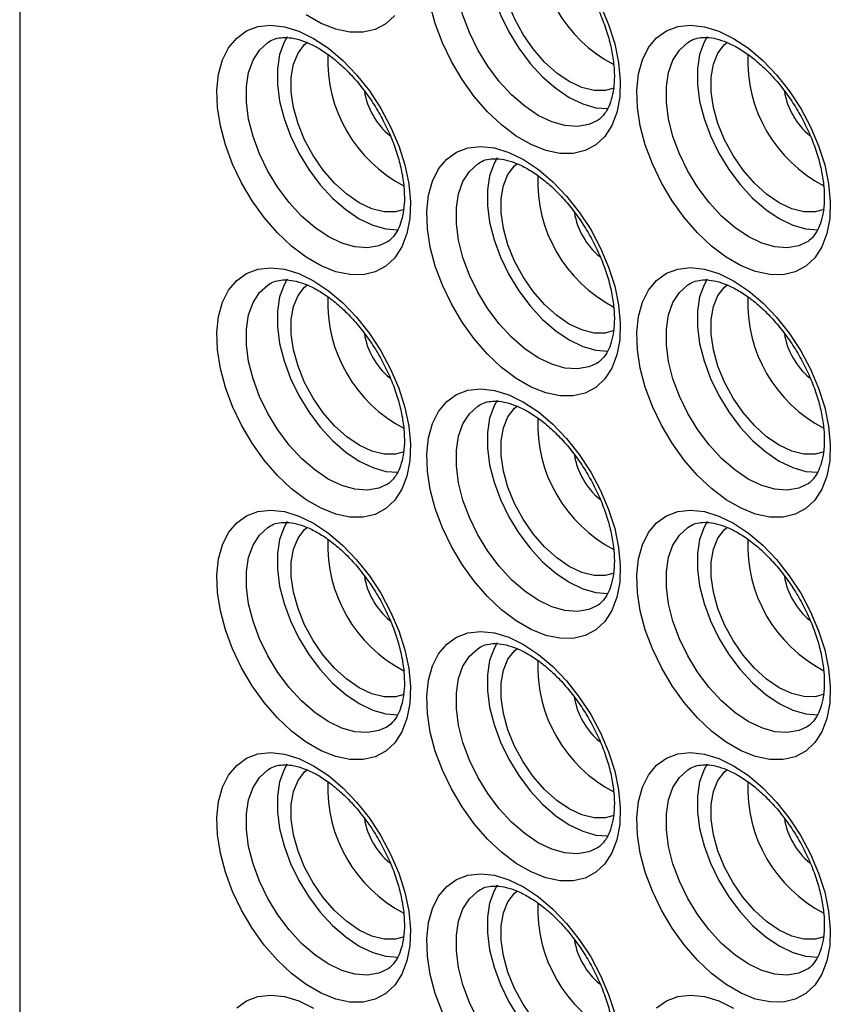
# Model space of a CAD drawing. Header units: millimetres. Extents: x 0 to 559, y 0 to 432.
# Tile 6 of 13: x 428 to 459, y 323 to 361. Entities that reach past the tile are written whole.
import ezdxf

# ---------------------------------------------------------------- set-up
doc = ezdxf.new("R2010")
doc.units = ezdxf.units.MM
doc.header["$LTSCALE"] = 2

msp = doc.modelspace()

# ---------------------------------------------------------------- linework, layer by layer
msp.add_line((428.082, 388.973), (428.082, 307.973))
at = {"flags": 128}
for points in [[(446.572, 365.074), (446.452, 364.861), (446.281, 364.385), (446.195, 363.837), (446.195, 363.23), (446.281, 362.581), (446.452, 361.909), (446.702, 361.231), (447.025, 360.565), (447.412, 359.931), (447.852, 359.345), (448.333, 358.824), (448.842, 358.381), (449.366, 358.028), (449.89, 357.776), (450.399, 357.631), (450.862, 357.596)], [(450.427, 357.119), (450.118, 356.981), (449.678, 356.903), (449.197, 356.937), (448.688, 357.082), (448.164, 357.334), (447.64, 357.687), (447.131, 358.13), (446.649, 358.651), (446.209, 359.237), (445.823, 359.871), (445.5, 360.537), (445.25, 361.215), (445.079, 361.887), (444.993, 362.536), (444.993, 363.143), (445.079, 363.691), (445.25, 364.167), (445.5, 364.556), (445.823, 364.849), (445.93, 364.915)], [(451.103, 358.386), (450.762, 358.293), (450.324, 358.294), (449.853, 358.411), (449.366, 358.641), (448.879, 358.974), (448.408, 359.4), (447.97, 359.905), (447.58, 360.471), (447.25, 361.079), (446.992, 361.708), (446.816, 362.337), (446.726, 362.944), (446.726, 363.509), (446.816, 364.013), (446.992, 364.438), (447.25, 364.769), (447.356, 364.86)], [(450.579, 361.585), (450.891, 360.849), (451.125, 360.109), (451.277, 359.382), (451.343, 358.686), (451.321, 358.037), (451.212, 357.449), (451.018, 356.938), (450.744, 356.514), (450.396, 356.188), (449.983, 355.967), (449.513, 355.857), (448.999, 355.859), (448.452, 355.975), (447.885, 356.202), (447.311, 356.533), (446.744, 356.961), (446.197, 357.477), (445.683, 358.068), (445.214, 358.72), (444.8, 359.418), (444.453, 360.146), (444.178, 360.886), (443.985, 361.621)], [(442.612, 361.208), (442.264, 360.882), (441.851, 360.661), (441.382, 360.551), (440.867, 360.554), (440.32, 360.67), (439.753, 360.896), (439.18, 361.227)], [(439.466, 360.314), (440.039, 359.933), (440.597, 359.459), (441.129, 358.905), (441.623, 358.281), (442.065, 357.604), (442.447, 356.889), (442.759, 356.153), (442.994, 355.413), (443.146, 354.686), (443.211, 353.99), (443.189, 353.341), (443.08, 352.753), (442.886, 352.242), (442.612, 351.818), (442.264, 351.492), (441.851, 351.271), (441.382, 351.161), (440.867, 351.164), (440.32, 351.279), (439.753, 351.506), (439.18, 351.837), (438.613, 352.265), (438.066, 352.781), (437.551, 353.372), (437.082, 354.024), (436.669, 354.722), (436.321, 355.45), (436.047, 356.19), (435.853, 356.926), (435.744, 357.639), (435.722, 358.314), (435.787, 358.934), (435.939, 359.485), (436.174, 359.954), (436.486, 360.33), (436.868, 360.605), (437.31, 360.771), (437.804, 360.825), (438.336, 360.765), (438.894, 360.593), (439.466, 360.314)], [(455.73, 360.315), (456.302, 359.934), (456.861, 359.461), (457.393, 358.906), (457.886, 358.283), (458.329, 357.606), (458.71, 356.891), (459.022, 356.155), (459.257, 355.414), (459.409, 354.688), (459.475, 353.992), (459.453, 353.342), (459.344, 352.755), (459.15, 352.243), (458.876, 351.819), (458.528, 351.493), (458.114, 351.272), (457.645, 351.162), (457.131, 351.165), (456.584, 351.281), (456.017, 351.507), (455.443, 351.838), (454.876, 352.267), (454.329, 352.783), (453.815, 353.373), (453.346, 354.025), (452.932, 354.724), (452.584, 355.451), (452.31, 356.192), (452.116, 356.927), (452.007, 357.641), (451.985, 358.315), (452.051, 358.936), (452.203, 359.487), (452.438, 359.956), (452.749, 360.332), (453.131, 360.606), (453.574, 360.772), (454.067, 360.826), (454.599, 360.766), (455.158, 360.595), (455.73, 360.315)], [(438.441, 360.378), (438.32, 360.165), (438.15, 359.689), (438.063, 359.141), (438.063, 358.534), (438.15, 357.885), (438.32, 357.213), (438.57, 356.535), (438.893, 355.87), (439.28, 355.235), (439.72, 354.649), (440.201, 354.128), (440.711, 353.685), (441.234, 353.332), (441.758, 353.08), (442.267, 352.935), (442.73, 352.9)], [(454.704, 360.38), (454.584, 360.166), (454.413, 359.691), (454.327, 359.142), (454.327, 358.535), (454.413, 357.887), (454.584, 357.214), (454.834, 356.536), (455.157, 355.871), (455.543, 355.237), (455.983, 354.651), (456.465, 354.129), (456.974, 353.686), (457.498, 353.334), (458.021, 353.082), (458.531, 352.936), (458.994, 352.902)], [(442.295, 352.423), (441.987, 352.285), (441.547, 352.207), (441.065, 352.241), (440.556, 352.386), (440.032, 352.638), (439.508, 352.991), (438.999, 353.434), (438.518, 353.955), (438.078, 354.541), (437.691, 355.176), (437.368, 355.841), (437.118, 356.519), (436.948, 357.191), (436.861, 357.84), (436.861, 358.447), (436.948, 358.996), (437.118, 359.471), (437.368, 359.86), (437.691, 360.153), (437.799, 360.219)], [(442.971, 353.69), (442.63, 353.597), (442.192, 353.598), (441.721, 353.716), (441.234, 353.945), (440.747, 354.278), (440.276, 354.704), (439.838, 355.209), (439.448, 355.775), (439.118, 356.383), (438.861, 357.012), (438.684, 357.641), (438.594, 358.248), (438.594, 358.813), (438.684, 359.317), (438.861, 359.742), (439.118, 360.074), (439.225, 360.165)], [(458.559, 352.425), (458.25, 352.286), (457.81, 352.208), (457.329, 352.243), (456.819, 352.388), (456.296, 352.64), (455.772, 352.992), (455.262, 353.435), (454.781, 353.957), (454.341, 354.543), (453.955, 355.177), (453.632, 355.842), (453.382, 356.521), (453.211, 357.193), (453.125, 357.842), (453.125, 358.448), (453.211, 358.997), (453.382, 359.473), (453.632, 359.862), (453.955, 360.154), (454.062, 360.221)], [(459.235, 353.692), (458.894, 353.599), (458.456, 353.6), (457.985, 353.717), (457.498, 353.946), (457.01, 354.28), (456.54, 354.706), (456.102, 355.211), (455.711, 355.777), (455.382, 356.385), (455.124, 357.014), (454.947, 357.643), (454.857, 358.25), (454.857, 358.815), (454.947, 359.319), (455.124, 359.743), (455.382, 360.075), (455.488, 360.166)], [(447.598, 355.62), (448.17, 355.239), (448.729, 354.765), (449.261, 354.21), (449.754, 353.587), (450.197, 352.91), (450.579, 352.195), (450.891, 351.459), (451.125, 350.719), (451.277, 349.992), (451.343, 349.296), (451.321, 348.646), (451.212, 348.059), (451.018, 347.547), (450.744, 347.124), (450.396, 346.797), (449.983, 346.577), (449.513, 346.466), (448.999, 346.469), (448.452, 346.585), (447.885, 346.811), (447.311, 347.143), (446.744, 347.571), (446.197, 348.087), (445.683, 348.678), (445.214, 349.33), (444.8, 350.028), (444.453, 350.755), (444.178, 351.496), (443.985, 352.231), (443.875, 352.945), (443.853, 353.62), (443.919, 354.24), (444.071, 354.791), (444.306, 355.26), (444.618, 355.636), (444.999, 355.91), (445.442, 356.076), (445.935, 356.13), (446.467, 356.071), (447.026, 355.899), (447.598, 355.62)], [(450.427, 347.729), (450.118, 347.591), (449.678, 347.513), (449.197, 347.547), (448.688, 347.692), (448.164, 347.944), (447.64, 348.296), (447.131, 348.74), (446.649, 349.261), (446.209, 349.847), (445.823, 350.481), (445.5, 351.147), (445.25, 351.825), (445.079, 352.497), (444.993, 353.146), (444.993, 353.753), (445.079, 354.301), (445.25, 354.777), (445.5, 355.166), (445.823, 355.459), (445.93, 355.525)], [(446.572, 355.684), (446.452, 355.471), (446.281, 354.995), (446.195, 354.446), (446.195, 353.84), (446.281, 353.191), (446.452, 352.519), (446.702, 351.84), (447.025, 351.175), (447.412, 350.541), (447.852, 349.955), (448.333, 349.433), (448.842, 348.99), (449.366, 348.638), (449.89, 348.386), (450.399, 348.241), (450.862, 348.206)], [(451.103, 348.996), (450.762, 348.903), (450.324, 348.904), (449.853, 349.021), (449.366, 349.25), (448.879, 349.584), (448.408, 350.01), (447.97, 350.515), (447.58, 351.081), (447.25, 351.689), (446.992, 352.318), (446.816, 352.947), (446.726, 353.554), (446.726, 354.119), (446.816, 354.623), (446.992, 355.048), (447.25, 355.379), (447.356, 355.47)], [(439.466, 350.924), (440.039, 350.543), (440.597, 350.069), (441.129, 349.514), (441.623, 348.891), (442.065, 348.214), (442.447, 347.499), (442.759, 346.763), (442.994, 346.023), (443.146, 345.296), (443.211, 344.6), (443.189, 343.95), (443.08, 343.363), (442.886, 342.852), (442.612, 342.428), (442.264, 342.102), (441.851, 341.881), (441.382, 341.77), (440.867, 341.773), (440.32, 341.889), (439.753, 342.115), (439.18, 342.447), (438.613, 342.875), (438.066, 343.391), (437.551, 343.982), (437.082, 344.634), (436.669, 345.332), (436.321, 346.06), (436.047, 346.8), (435.853, 347.535), (435.744, 348.249), (435.722, 348.924), (435.787, 349.544), (435.939, 350.095), (436.174, 350.564), (436.486, 350.94), (436.868, 351.214), (437.31, 351.38), (437.804, 351.434), (438.336, 351.375), (438.894, 351.203), (439.466, 350.924)], [(455.73, 350.925), (456.302, 350.544), (456.861, 350.071), (457.393, 349.516), (457.886, 348.893), (458.329, 348.215), (458.71, 347.5), (459.022, 346.764), (459.257, 346.024), (459.409, 345.298), (459.475, 344.601), (459.453, 343.952), (459.344, 343.365), (459.15, 342.853), (458.876, 342.429), (458.528, 342.103), (458.114, 341.882), (457.645, 341.772), (457.131, 341.775), (456.584, 341.891), (456.017, 342.117), (455.443, 342.448), (454.876, 342.877), (454.329, 343.392), (453.815, 343.983), (453.346, 344.635), (452.932, 345.333), (452.584, 346.061), (452.31, 346.801), (452.116, 347.537), (452.007, 348.25), (451.985, 348.925), (452.051, 349.545), (452.203, 350.096), (452.438, 350.566), (452.749, 350.942), (453.131, 351.216), (453.574, 351.382), (454.067, 351.436), (454.599, 351.376), (455.158, 351.205), (455.73, 350.925)], [(438.441, 350.988), (438.32, 350.775), (438.15, 350.299), (438.063, 349.751), (438.063, 349.144), (438.15, 348.495), (438.32, 347.823), (438.57, 347.145), (438.893, 346.479), (439.28, 345.845), (439.72, 345.259), (440.201, 344.738), (440.711, 344.295), (441.234, 343.942), (441.758, 343.69), (442.267, 343.545), (442.73, 343.51)], [(454.704, 350.99), (454.584, 350.776), (454.413, 350.301), (454.327, 349.752), (454.327, 349.145), (454.413, 348.497), (454.584, 347.824), (454.834, 347.146), (455.157, 346.481), (455.543, 345.847), (455.983, 345.261), (456.465, 344.739), (456.974, 344.296), (457.498, 343.944), (458.021, 343.691), (458.531, 343.546), (458.994, 343.511)], [(442.295, 343.033), (441.987, 342.895), (441.547, 342.817), (441.065, 342.851), (440.556, 342.996), (440.032, 343.248), (439.508, 343.601), (438.999, 344.044), (438.518, 344.565), (438.078, 345.151), (437.691, 345.785), (437.368, 346.451), (437.118, 347.129), (436.948, 347.801), (436.861, 348.45), (436.861, 349.057), (436.948, 349.605), (437.118, 350.081), (437.368, 350.47), (437.691, 350.763), (437.799, 350.829)], [(442.971, 344.3), (442.63, 344.207), (442.192, 344.208), (441.721, 344.325), (441.234, 344.554), (440.747, 344.888), (440.276, 345.314), (439.838, 345.819), (439.448, 346.385), (439.118, 346.993), (438.861, 347.622), (438.684, 348.251), (438.594, 348.858), (438.594, 349.423), (438.684, 349.927), (438.861, 350.352), (439.118, 350.683), (439.225, 350.774)], [(458.559, 343.035), (458.25, 342.896), (457.81, 342.818), (457.329, 342.852), (456.819, 342.997), (456.296, 343.25), (455.772, 343.602), (455.262, 344.045), (454.781, 344.567), (454.341, 345.153), (453.955, 345.787), (453.632, 346.452), (453.382, 347.13), (453.211, 347.803), (453.125, 348.451), (453.125, 349.058), (453.211, 349.607), (453.382, 350.082), (453.632, 350.472), (453.955, 350.764), (454.062, 350.831)], [(459.235, 344.302), (458.894, 344.209), (458.456, 344.21), (457.985, 344.327), (457.498, 344.556), (457.01, 344.889), (456.54, 345.316), (456.102, 345.82), (455.711, 346.386), (455.382, 346.994), (455.124, 347.623), (454.947, 348.252), (454.857, 348.86), (454.857, 349.425), (454.947, 349.928), (455.124, 350.353), (455.382, 350.685), (455.488, 350.776)], [(447.598, 346.229), (448.17, 345.848), (448.729, 345.375), (449.261, 344.82), (449.754, 344.197), (450.197, 343.52), (450.579, 342.805), (450.891, 342.068), (451.125, 341.328), (451.277, 340.602), (451.343, 339.906), (451.321, 339.256), (451.212, 338.669), (451.018, 338.157), (450.744, 337.733), (450.396, 337.407), (449.983, 337.186), (449.513, 337.076), (448.999, 337.079), (448.452, 337.195), (447.885, 337.421), (447.311, 337.752), (446.744, 338.181), (446.197, 338.696), (445.683, 339.287), (445.214, 339.939), (444.8, 340.637), (444.453, 341.365), (444.178, 342.106), (443.985, 342.841), (443.875, 343.555), (443.853, 344.229), (443.919, 344.85), (444.071, 345.401), (444.306, 345.87), (444.618, 346.246), (444.999, 346.52), (445.442, 346.686), (445.935, 346.74), (446.467, 346.68), (447.026, 346.509), (447.598, 346.229)], [(446.572, 346.294), (446.452, 346.08), (446.281, 345.605), (446.195, 345.056), (446.195, 344.449), (446.281, 343.801), (446.452, 343.128), (446.702, 342.45), (447.025, 341.785), (447.412, 341.151), (447.852, 340.565), (448.333, 340.043), (448.842, 339.6), (449.366, 339.248), (449.89, 338.995), (450.399, 338.85), (450.862, 338.816)], [(450.427, 338.339), (450.118, 338.2), (449.678, 338.122), (449.197, 338.156), (448.688, 338.302), (448.164, 338.554), (447.64, 338.906), (447.131, 339.349), (446.649, 339.871), (446.209, 340.457), (445.823, 341.091), (445.5, 341.756), (445.25, 342.434), (445.079, 343.107), (444.993, 343.755), (444.993, 344.362), (445.079, 344.911), (445.25, 345.386), (445.5, 345.776), (445.823, 346.068), (445.93, 346.135)], [(451.103, 339.606), (450.762, 339.513), (450.324, 339.514), (449.853, 339.631), (449.366, 339.86), (448.879, 340.194), (448.408, 340.62), (447.97, 341.125), (447.58, 341.691), (447.25, 342.298), (446.992, 342.928), (446.816, 343.557), (446.726, 344.164), (446.726, 344.729), (446.816, 345.232), (446.992, 345.657), (447.25, 345.989), (447.356, 346.08)], [(439.466, 341.533), (440.039, 341.152), (440.597, 340.679), (441.129, 340.124), (441.623, 339.501), (442.065, 338.824), (442.447, 338.109), (442.759, 337.373), (442.994, 336.632), (443.146, 335.906), (443.211, 335.21), (443.189, 334.56), (443.08, 333.973), (442.886, 333.461), (442.612, 333.037), (442.264, 332.711), (441.851, 332.491), (441.382, 332.38), (440.867, 332.383), (440.32, 332.499), (439.753, 332.725), (439.18, 333.056), (438.613, 333.485), (438.066, 334.001), (437.551, 334.591), (437.082, 335.244), (436.669, 335.942), (436.321, 336.669), (436.047, 337.41), (435.853, 338.145), (435.744, 338.859), (435.722, 339.533), (435.787, 340.154), (435.939, 340.705), (436.174, 341.174), (436.486, 341.55), (436.868, 341.824), (437.31, 341.99), (437.804, 342.044), (438.336, 341.985), (438.894, 341.813), (439.466, 341.533)], [(455.73, 341.535), (456.302, 341.154), (456.861, 340.681), (457.393, 340.126), (457.886, 339.502), (458.329, 338.825), (458.71, 338.11), (459.022, 337.374), (459.257, 336.634), (459.409, 335.907), (459.475, 335.211), (459.453, 334.562), (459.344, 333.974), (459.15, 333.463), (458.876, 333.039), (458.528, 332.713), (458.114, 332.492), (457.645, 332.382), (457.131, 332.385), (456.584, 332.501), (456.017, 332.727), (455.443, 333.058), (454.876, 333.486), (454.329, 334.002), (453.815, 334.593), (453.346, 335.245), (452.932, 335.943), (452.584, 336.671), (452.31, 337.411), (452.116, 338.147), (452.007, 338.86), (451.985, 339.535), (452.051, 340.155), (452.203, 340.706), (452.438, 341.175), (452.749, 341.551), (453.131, 341.826), (453.574, 341.992), (454.067, 342.046), (454.599, 341.986), (455.158, 341.815), (455.73, 341.535)], [(442.295, 333.643), (441.987, 333.504), (441.547, 333.426), (441.065, 333.461), (440.556, 333.606), (440.032, 333.858), (439.508, 334.21), (438.999, 334.653), (438.518, 335.175), (438.078, 335.761), (437.691, 336.395), (437.368, 337.06), (437.118, 337.739), (436.948, 338.411), (436.861, 339.06), (436.861, 339.666), (436.948, 340.215), (437.118, 340.691), (437.368, 341.08), (437.691, 341.372), (437.799, 341.439)], [(438.441, 341.598), (438.32, 341.384), (438.15, 340.909), (438.063, 340.36), (438.063, 339.754), (438.15, 339.105), (438.32, 338.432), (438.57, 337.754), (438.893, 337.089), (439.28, 336.455), (439.72, 335.869), (440.201, 335.347), (440.711, 334.904), (441.234, 334.552), (441.758, 334.3), (442.267, 334.155), (442.73, 334.12)], [(442.971, 334.91), (442.63, 334.817), (442.192, 334.818), (441.721, 334.935), (441.234, 335.164), (440.747, 335.498), (440.276, 335.924), (439.838, 336.429), (439.448, 336.995), (439.118, 337.603), (438.861, 338.232), (438.684, 338.861), (438.594, 339.468), (438.594, 340.033), (438.684, 340.537), (438.861, 340.961), (439.118, 341.293), (439.225, 341.384)], [(458.559, 333.644), (458.25, 333.506), (457.81, 333.428), (457.329, 333.462), (456.819, 333.607), (456.296, 333.859), (455.772, 334.212), (455.262, 334.655), (454.781, 335.177), (454.341, 335.762), (453.955, 336.397), (453.632, 337.062), (453.382, 337.74), (453.211, 338.413), (453.125, 339.061), (453.125, 339.668), (453.211, 340.217), (453.382, 340.692), (453.632, 341.081), (453.955, 341.374), (454.062, 341.44)], [(454.704, 341.6), (454.584, 341.386), (454.413, 340.911), (454.327, 340.362), (454.327, 339.755), (454.413, 339.107), (454.584, 338.434), (454.834, 337.756), (455.157, 337.091), (455.543, 336.456), (455.983, 335.871), (456.465, 335.349), (456.974, 334.906), (457.498, 334.553), (458.021, 334.301), (458.531, 334.156), (458.994, 334.121)], [(459.235, 334.911), (458.894, 334.819), (458.456, 334.82), (457.985, 334.937), (457.498, 335.166), (457.01, 335.499), (456.54, 335.926), (456.102, 336.43), (455.711, 336.996), (455.382, 337.604), (455.124, 338.233), (454.947, 338.862), (454.857, 339.47), (454.857, 340.035), (454.947, 340.538), (455.124, 340.963), (455.382, 341.295), (455.488, 341.386)], [(447.598, 336.839), (448.17, 336.458), (448.729, 335.985), (449.261, 335.43), (449.754, 334.806), (450.197, 334.129), (450.579, 333.414), (450.891, 332.678), (451.125, 331.938), (451.277, 331.211), (451.343, 330.515), (451.321, 329.866), (451.212, 329.279), (451.018, 328.767), (450.744, 328.343), (450.396, 328.017), (449.983, 327.796), (449.513, 327.686), (448.999, 327.689), (448.452, 327.805), (447.885, 328.031), (447.311, 328.362), (446.744, 328.791), (446.197, 329.306), (445.683, 329.897), (445.214, 330.549), (444.8, 331.247), (444.453, 331.975), (444.178, 332.715), (443.985, 333.451), (443.875, 334.164), (443.853, 334.839), (443.919, 335.459), (444.071, 336.01), (444.306, 336.479), (444.618, 336.856), (444.999, 337.13), (445.442, 337.296), (445.935, 337.35), (446.467, 337.29), (447.026, 337.119), (447.598, 336.839)], [(450.427, 328.949), (450.118, 328.81), (449.678, 328.732), (449.197, 328.766), (448.688, 328.911), (448.164, 329.164), (447.64, 329.516), (447.131, 329.959), (446.649, 330.481), (446.209, 331.067), (445.823, 331.701), (445.5, 332.366), (445.25, 333.044), (445.079, 333.717), (444.993, 334.365), (444.993, 334.972), (445.079, 335.521), (445.25, 335.996), (445.5, 336.386), (445.823, 336.678), (445.93, 336.744)], [(446.572, 336.904), (446.452, 336.69), (446.281, 336.215), (446.195, 335.666), (446.195, 335.059), (446.281, 334.411), (446.452, 333.738), (446.702, 333.06), (447.025, 332.395), (447.412, 331.761), (447.852, 331.175), (448.333, 330.653), (448.842, 330.21), (449.366, 329.858), (449.89, 329.605), (450.399, 329.46), (450.862, 329.425)], [(451.103, 330.216), (450.762, 330.123), (450.324, 330.124), (449.853, 330.241), (449.366, 330.47), (448.879, 330.803), (448.408, 331.23), (447.97, 331.734), (447.58, 332.3), (447.25, 332.908), (446.992, 333.537), (446.816, 334.166), (446.726, 334.774), (446.726, 335.339), (446.816, 335.842), (446.992, 336.267), (447.25, 336.599), (447.356, 336.69)], [(439.466, 332.143), (440.039, 331.762), (440.597, 331.289), (441.129, 330.734), (441.623, 330.111), (442.065, 329.434), (442.447, 328.719), (442.759, 327.982), (442.994, 327.242), (443.146, 326.516), (443.211, 325.819), (443.189, 325.17), (443.08, 324.583), (442.886, 324.071), (442.612, 323.647), (442.264, 323.321), (441.851, 323.1), (441.382, 322.99), (440.867, 322.993), (440.32, 323.109), (439.753, 323.335), (439.18, 323.666), (438.613, 324.095), (438.066, 324.61), (437.551, 325.201), (437.082, 325.853), (436.669, 326.551), (436.321, 327.279), (436.047, 328.019), (435.853, 328.755), (435.744, 329.468), (435.722, 330.143), (435.787, 330.763), (435.939, 331.315), (436.174, 331.784), (436.486, 332.16), (436.868, 332.434), (437.31, 332.6), (437.804, 332.654), (438.336, 332.594), (438.894, 332.423), (439.466, 332.143)], [(455.73, 332.145), (456.302, 331.764), (456.861, 331.29), (457.393, 330.735), (457.886, 330.112), (458.329, 329.435), (458.71, 328.72), (459.022, 327.984), (459.257, 327.244), (459.409, 326.517), (459.475, 325.821), (459.453, 325.172), (459.344, 324.584), (459.15, 324.073), (458.876, 323.649), (458.528, 323.323), (458.114, 323.102), (457.645, 322.992), (457.131, 322.994), (456.584, 323.11), (456.017, 323.337), (455.443, 323.668), (454.876, 324.096), (454.329, 324.612), (453.815, 325.203), (453.346, 325.855), (452.932, 326.553), (452.584, 327.281), (452.31, 328.021), (452.116, 328.756), (452.007, 329.47), (451.985, 330.145), (452.051, 330.765), (452.203, 331.316), (452.438, 331.785), (452.749, 332.161), (453.131, 332.435), (453.574, 332.602), (454.067, 332.655), (454.599, 332.596), (455.158, 332.424), (455.73, 332.145)], [(438.441, 332.208), (438.32, 331.994), (438.15, 331.519), (438.063, 330.97), (438.063, 330.363), (438.15, 329.715), (438.32, 329.042), (438.57, 328.364), (438.893, 327.699), (439.28, 327.065), (439.72, 326.479), (440.201, 325.957), (440.711, 325.514), (441.234, 325.162), (441.758, 324.909), (442.267, 324.764), (442.73, 324.729)], [(454.704, 332.209), (454.584, 331.996), (454.413, 331.52), (454.327, 330.972), (454.327, 330.365), (454.413, 329.716), (454.584, 329.044), (454.834, 328.366), (455.157, 327.7), (455.543, 327.066), (455.983, 326.48), (456.465, 325.959), (456.974, 325.516), (457.498, 325.163), (458.021, 324.911), (458.531, 324.766), (458.994, 324.731)], [(442.295, 324.253), (441.987, 324.114), (441.547, 324.036), (441.065, 324.07), (440.556, 324.215), (440.032, 324.468), (439.508, 324.82), (438.999, 325.263), (438.518, 325.785), (438.078, 326.371), (437.691, 327.005), (437.368, 327.67), (437.118, 328.348), (436.948, 329.021), (436.861, 329.669), (436.861, 330.276), (436.948, 330.825), (437.118, 331.3), (437.368, 331.69), (437.691, 331.982), (437.799, 332.049)], [(442.971, 325.52), (442.63, 325.427), (442.192, 325.428), (441.721, 325.545), (441.234, 325.774), (440.747, 326.107), (440.276, 326.534), (439.838, 327.039), (439.448, 327.604), (439.118, 328.212), (438.861, 328.841), (438.684, 329.47), (438.594, 330.078), (438.594, 330.643), (438.684, 331.146), (438.861, 331.571), (439.118, 331.903), (439.225, 331.994)], [(458.559, 324.254), (458.25, 324.116), (457.81, 324.038), (457.329, 324.072), (456.819, 324.217), (456.296, 324.469), (455.772, 324.822), (455.262, 325.265), (454.781, 325.786), (454.341, 326.372), (453.955, 327.006), (453.632, 327.672), (453.382, 328.35), (453.211, 329.022), (453.125, 329.671), (453.125, 330.278), (453.211, 330.826), (453.382, 331.302), (453.632, 331.691), (453.955, 331.984), (454.062, 332.05)], [(459.235, 325.521), (458.894, 325.428), (458.456, 325.429), (457.985, 325.546), (457.498, 325.776), (457.01, 326.109), (456.54, 326.535), (456.102, 327.04), (455.711, 327.606), (455.382, 328.214), (455.124, 328.843), (454.947, 329.472), (454.857, 330.079), (454.857, 330.644), (454.947, 331.148), (455.124, 331.573), (455.382, 331.904), (455.488, 331.995)], [(444.453, 322.585), (444.178, 323.325), (443.985, 324.061), (443.875, 324.774), (443.853, 325.449), (443.919, 326.069), (444.071, 326.62), (444.306, 327.089), (444.618, 327.465), (444.999, 327.74), (445.442, 327.906), (445.935, 327.959), (446.467, 327.9), (447.026, 327.728), (447.598, 327.449)], [(450.427, 319.558), (450.118, 319.42), (449.678, 319.342), (449.197, 319.376), (448.688, 319.521), (448.164, 319.773), (447.64, 320.126), (447.131, 320.569), (446.649, 321.09), (446.209, 321.676), (445.823, 322.311), (445.5, 322.976), (445.25, 323.654), (445.079, 324.326), (444.993, 324.975), (444.993, 325.582), (445.079, 326.131), (445.25, 326.606), (445.5, 326.995), (445.823, 327.288), (445.93, 327.354)], [(446.572, 327.513), (446.452, 327.3), (446.281, 326.824), (446.195, 326.276), (446.195, 325.669), (446.281, 325.02), (446.452, 324.348), (446.702, 323.67), (447.025, 323.005), (447.412, 322.37), (447.852, 321.784), (448.333, 321.263), (448.842, 320.82), (449.366, 320.467), (449.89, 320.215), (450.399, 320.07), (450.862, 320.035)], [(451.103, 320.825), (450.762, 320.732), (450.324, 320.733), (449.853, 320.851), (449.366, 321.08), (448.879, 321.413), (448.408, 321.839), (447.97, 322.344), (447.58, 322.91), (447.25, 323.518), (446.992, 324.147), (446.816, 324.776), (446.726, 325.383), (446.726, 325.948), (446.816, 326.452), (446.992, 326.877), (447.25, 327.209), (447.356, 327.299)], [(447.598, 327.449), (448.17, 327.068), (448.729, 326.594), (449.261, 326.04), (449.754, 325.416), (450.197, 324.739), (450.579, 324.024), (450.891, 323.288), (451.125, 322.548)], [(436.486, 322.769), (436.868, 323.044), (437.31, 323.21), (437.804, 323.264), (438.336, 323.204), (438.894, 323.033), (439.466, 322.753)], [(452.749, 322.771), (453.131, 323.045), (453.574, 323.211), (454.067, 323.265), (454.599, 323.206), (455.158, 323.034), (455.73, 322.755)]]:
    msp.add_lwpolyline(points, dxfattribs=at)
for centre, radius, start, end in [((453.63, 364.165), 5.489, 177.6624, 242.3985), ((445.499, 359.469), 5.489, 177.6624, 242.3985), ((461.762, 359.47), 5.489, 177.6624, 242.3985), ((444.193, 358.715), 2.798, 189.2338, 230.4725), ((460.457, 358.716), 2.798, 189.2338, 230.4725), ((453.63, 354.775), 5.489, 177.6624, 242.3985), ((452.325, 354.02), 2.798, 189.2338, 230.4725), ((445.499, 350.079), 5.489, 177.6624, 242.3985), ((461.762, 350.08), 5.489, 177.6624, 242.3985), ((444.193, 349.324), 2.798, 189.2338, 230.4725), ((460.457, 349.326), 2.798, 189.2338, 230.4725), ((453.63, 345.384), 5.489, 177.6624, 242.3985), ((452.325, 344.63), 2.798, 189.2338, 230.4725), ((445.499, 340.689), 5.489, 177.6624, 242.3985), ((461.762, 340.69), 5.489, 177.6624, 242.3985), ((444.193, 339.934), 2.798, 189.2338, 230.4725), ((460.457, 339.936), 2.798, 189.2338, 230.4725), ((453.63, 335.994), 5.489, 177.6624, 242.3985), ((452.325, 335.24), 2.798, 189.2338, 230.4725), ((445.499, 331.298), 5.489, 177.6624, 242.3985), ((461.762, 331.3), 5.489, 177.6624, 242.3985), ((444.193, 330.544), 2.798, 189.2338, 230.4725), ((460.457, 330.546), 2.798, 189.2338, 230.4725), ((453.63, 326.604), 5.489, 177.6624, 242.3985), ((452.325, 325.85), 2.798, 189.2338, 230.4725)]:
    msp.add_arc(centre, radius, start, end)
for points, knots in [([(445.928, 364.905), (445.946, 364.918), (446.04, 364.984), (446.242, 365.034), (446.556, 365.058), (446.923, 365.004), (447.337, 364.869), (447.79, 364.641), (448.255, 364.329), (448.721, 363.937), (449.176, 363.471), (449.605, 362.943), (449.998, 362.364), (450.343, 361.75), (450.633, 361.115), (450.858, 360.478), (451.016, 359.855), (451.103, 359.264), (451.121, 358.721), (451.074, 358.24), (450.971, 357.836), (450.823, 357.512), (450.635, 357.277), (450.508, 357.15), (450.422, 357.116), (450.422, 357.116)], [0, 0, 0, 0, 0.01219, 0.063736, 0.11013, 0.1545, 0.201727, 0.248203, 0.294604, 0.341189, 0.388058, 0.435183, 0.48249, 0.529888, 0.577275, 0.624525, 0.671541, 0.718233, 0.764542, 0.810484, 0.856258, 0.902231, 0.949423, 0.999982, 1, 1, 1, 1]), ([(437.796, 360.209), (437.814, 360.222), (437.908, 360.288), (438.11, 360.338), (438.425, 360.362), (438.791, 360.308), (439.205, 360.173), (439.658, 359.945), (440.124, 359.633), (440.59, 359.241), (441.044, 358.775), (441.473, 358.247), (441.866, 357.668), (442.212, 357.054), (442.501, 356.419), (442.726, 355.782), (442.884, 355.159), (442.971, 354.568), (442.989, 354.025), (442.942, 353.545), (442.839, 353.14), (442.691, 352.816), (442.503, 352.581), (442.377, 352.454), (442.29, 352.42), (442.29, 352.42)], [0, 0, 0, 0, 0.0121898, 0.063736, 0.1101304, 0.1545002, 0.2017267, 0.2482032, 0.2946037, 0.3411894, 0.388058, 0.4351831, 0.4824903, 0.5298881, 0.5772753, 0.6245254, 0.6715412, 0.7182335, 0.7645419, 0.8104838, 0.8562578, 0.9022313, 0.949423, 0.9999824, 1, 1, 1, 1]), ([(454.059, 360.211), (454.077, 360.223), (454.171, 360.29), (454.374, 360.34), (454.688, 360.363), (455.054, 360.31), (455.469, 360.174), (455.921, 359.947), (456.387, 359.635), (456.853, 359.242), (457.307, 358.777), (457.737, 358.249), (458.13, 357.67), (458.475, 357.055), (458.764, 356.421), (458.99, 355.783), (459.147, 355.16), (459.234, 354.569), (459.252, 354.026), (459.206, 353.546), (459.102, 353.142), (458.955, 352.818), (458.767, 352.583), (458.64, 352.456), (458.554, 352.422), (458.554, 352.422)], [0, 0, 0, 0, 0.0121898, 0.063736, 0.1101304, 0.1545002, 0.2017267, 0.2482032, 0.2946037, 0.3411894, 0.388058, 0.4351831, 0.4824903, 0.5298881, 0.5772753, 0.6245254, 0.6715412, 0.7182335, 0.7645419, 0.8104838, 0.8562578, 0.9022313, 0.949423, 0.9999824, 1, 1, 1, 1]), ([(445.928, 355.515), (445.946, 355.528), (446.04, 355.594), (446.242, 355.644), (446.556, 355.667), (446.923, 355.614), (447.337, 355.479), (447.79, 355.251), (448.255, 354.939), (448.721, 354.546), (449.176, 354.081), (449.605, 353.553), (449.998, 352.974), (450.343, 352.359), (450.633, 351.725), (450.858, 351.088), (451.016, 350.465), (451.103, 349.873), (451.121, 349.33), (451.074, 348.85), (450.971, 348.446), (450.823, 348.122), (450.635, 347.887), (450.508, 347.76), (450.422, 347.726), (450.422, 347.726)], [0, 0, 0, 0, 0.0121898, 0.063736, 0.1101304, 0.1545002, 0.2017267, 0.2482032, 0.2946037, 0.3411894, 0.388058, 0.4351831, 0.4824903, 0.5298881, 0.5772753, 0.6245254, 0.6715412, 0.7182335, 0.7645419, 0.8104838, 0.8562578, 0.9022313, 0.949423, 0.9999824, 1, 1, 1, 1]), ([(437.796, 350.819), (437.814, 350.832), (437.908, 350.898), (438.11, 350.948), (438.425, 350.971), (438.791, 350.918), (439.205, 350.783), (439.658, 350.555), (440.124, 350.243), (440.59, 349.851), (441.044, 349.385), (441.473, 348.857), (441.866, 348.278), (442.212, 347.664), (442.501, 347.029), (442.726, 346.392), (442.884, 345.769), (442.971, 345.177), (442.989, 344.634), (442.942, 344.154), (442.839, 343.75), (442.691, 343.426), (442.503, 343.191), (442.377, 343.064), (442.29, 343.03), (442.29, 343.03)], [0, 0, 0, 0, 0.01219, 0.063736, 0.11013, 0.1545, 0.201727, 0.248203, 0.294604, 0.341189, 0.388058, 0.435183, 0.48249, 0.529888, 0.577275, 0.624525, 0.671541, 0.718233, 0.764542, 0.810484, 0.856258, 0.902231, 0.949423, 0.999982, 1, 1, 1, 1]), ([(454.059, 350.821), (454.077, 350.833), (454.171, 350.899), (454.374, 350.95), (454.688, 350.973), (455.054, 350.919), (455.469, 350.784), (455.921, 350.557), (456.387, 350.245), (456.853, 349.852), (457.307, 349.387), (457.737, 348.858), (458.13, 348.28), (458.475, 347.665), (458.764, 347.031), (458.99, 346.393), (459.147, 345.77), (459.234, 345.179), (459.252, 344.636), (459.206, 344.156), (459.102, 343.752), (458.955, 343.428), (458.767, 343.192), (458.64, 343.066), (458.554, 343.032), (458.554, 343.032)], [0, 0, 0, 0, 0.01219, 0.063736, 0.11013, 0.1545, 0.201727, 0.248203, 0.294604, 0.341189, 0.388058, 0.435183, 0.48249, 0.529888, 0.577275, 0.624525, 0.671541, 0.718233, 0.764542, 0.810484, 0.856258, 0.902231, 0.949423, 0.999982, 1, 1, 1, 1]), ([(445.928, 346.125), (445.946, 346.137), (446.04, 346.204), (446.242, 346.254), (446.556, 346.277), (446.923, 346.224), (447.337, 346.088), (447.79, 345.861), (448.255, 345.549), (448.721, 345.156), (449.176, 344.691), (449.605, 344.162), (449.998, 343.584), (450.343, 342.969), (450.633, 342.335), (450.858, 341.697), (451.016, 341.074), (451.103, 340.483), (451.121, 339.94), (451.074, 339.46), (450.971, 339.056), (450.823, 338.732), (450.635, 338.496), (450.508, 338.37), (450.422, 338.336), (450.422, 338.336)], [0, 0, 0, 0, 0.01219, 0.063736, 0.11013, 0.1545, 0.201727, 0.248203, 0.294604, 0.341189, 0.388058, 0.435183, 0.48249, 0.529888, 0.577275, 0.624525, 0.671541, 0.718233, 0.764542, 0.810484, 0.856258, 0.902231, 0.949423, 0.999982, 1, 1, 1, 1]), ([(437.796, 341.429), (437.814, 341.442), (437.908, 341.508), (438.11, 341.558), (438.425, 341.581), (438.791, 341.528), (439.205, 341.392), (439.658, 341.165), (440.124, 340.853), (440.59, 340.46), (441.044, 339.995), (441.473, 339.467), (441.866, 338.888), (442.212, 338.273), (442.501, 337.639), (442.726, 337.001), (442.884, 336.379), (442.971, 335.787), (442.989, 335.244), (442.942, 334.764), (442.839, 334.36), (442.691, 334.036), (442.503, 333.801), (442.377, 333.674), (442.29, 333.64), (442.29, 333.64)], [0, 0, 0, 0, 0.01219, 0.063736, 0.11013, 0.1545, 0.201727, 0.248203, 0.294604, 0.341189, 0.388058, 0.435183, 0.48249, 0.529888, 0.577275, 0.624525, 0.671541, 0.718233, 0.764542, 0.810484, 0.856258, 0.902231, 0.949423, 0.999982, 1, 1, 1, 1]), ([(454.059, 341.43), (454.077, 341.443), (454.171, 341.509), (454.374, 341.559), (454.688, 341.583), (455.054, 341.529), (455.469, 341.394), (455.921, 341.167), (456.387, 340.854), (456.853, 340.462), (457.307, 339.996), (457.737, 339.468), (458.13, 338.889), (458.475, 338.275), (458.764, 337.64), (458.99, 337.003), (459.147, 336.38), (459.234, 335.789), (459.252, 335.246), (459.206, 334.766), (459.102, 334.361), (458.955, 334.037), (458.767, 333.802), (458.64, 333.675), (458.554, 333.641), (458.554, 333.641)], [0, 0, 0, 0, 0.01219, 0.063736, 0.11013, 0.1545, 0.201727, 0.248203, 0.294604, 0.341189, 0.388058, 0.435183, 0.48249, 0.529888, 0.577275, 0.624525, 0.671541, 0.718233, 0.764542, 0.810484, 0.856258, 0.902231, 0.949423, 0.999982, 1, 1, 1, 1]), ([(445.928, 336.735), (445.946, 336.747), (446.04, 336.813), (446.242, 336.863), (446.556, 336.887), (446.923, 336.833), (447.337, 336.698), (447.79, 336.471), (448.255, 336.159), (448.721, 335.766), (449.176, 335.301), (449.605, 334.772), (449.998, 334.194), (450.343, 333.579), (450.633, 332.945), (450.858, 332.307), (451.016, 331.684), (451.103, 331.093), (451.121, 330.55), (451.074, 330.07), (450.971, 329.666), (450.823, 329.342), (450.635, 329.106), (450.508, 328.98), (450.422, 328.946), (450.422, 328.946)], [0, 0, 0, 0, 0.01219, 0.063736, 0.11013, 0.1545, 0.201727, 0.248203, 0.294604, 0.341189, 0.388058, 0.435183, 0.48249, 0.529888, 0.577275, 0.624525, 0.671541, 0.718233, 0.764542, 0.810484, 0.856258, 0.902231, 0.949423, 0.999982, 1, 1, 1, 1]), ([(437.796, 332.039), (437.814, 332.051), (437.908, 332.117), (438.11, 332.168), (438.425, 332.191), (438.791, 332.137), (439.205, 332.002), (439.658, 331.775), (440.124, 331.463), (440.59, 331.07), (441.044, 330.605), (441.473, 330.076), (441.866, 329.498), (442.212, 328.883), (442.501, 328.249), (442.726, 327.611), (442.884, 326.988), (442.971, 326.397), (442.989, 325.854), (442.942, 325.374), (442.839, 324.97), (442.691, 324.646), (442.503, 324.41), (442.377, 324.284), (442.29, 324.25), (442.29, 324.25)], [0, 0, 0, 0, 0.01219, 0.063736, 0.11013, 0.1545, 0.201727, 0.248203, 0.294604, 0.341189, 0.388058, 0.435183, 0.48249, 0.529888, 0.577275, 0.624525, 0.671541, 0.718233, 0.764542, 0.810484, 0.856258, 0.902231, 0.949423, 0.999982, 1, 1, 1, 1]), ([(454.059, 332.04), (454.077, 332.053), (454.171, 332.119), (454.374, 332.169), (454.688, 332.193), (455.054, 332.139), (455.469, 332.004), (455.921, 331.776), (456.387, 331.464), (456.853, 331.072), (457.307, 330.606), (457.737, 330.078), (458.13, 329.499), (458.475, 328.885), (458.764, 328.25), (458.99, 327.613), (459.147, 326.99), (459.234, 326.399), (459.252, 325.856), (459.206, 325.375), (459.102, 324.971), (458.955, 324.647), (458.767, 324.412), (458.64, 324.285), (458.554, 324.251), (458.554, 324.251)], [0, 0, 0, 0, 0.01219, 0.063736, 0.11013, 0.1545, 0.201727, 0.248203, 0.294604, 0.341189, 0.388058, 0.435183, 0.48249, 0.529888, 0.577275, 0.624525, 0.671541, 0.718233, 0.764542, 0.810484, 0.856258, 0.902231, 0.949423, 0.999982, 1, 1, 1, 1]), ([(445.928, 327.344), (445.946, 327.357), (446.04, 327.423), (446.242, 327.473), (446.556, 327.497), (446.923, 327.443), (447.337, 327.308), (447.79, 327.08), (448.255, 326.768), (448.721, 326.376), (449.176, 325.91), (449.605, 325.382), (449.998, 324.803), (450.343, 324.189), (450.633, 323.554), (450.858, 322.917), (451.016, 322.294), (451.103, 321.703), (451.121, 321.16), (451.074, 320.68), (450.971, 320.275), (450.823, 319.951), (450.635, 319.716), (450.508, 319.589), (450.422, 319.555), (450.422, 319.555)], [0, 0, 0, 0, 0.0121898, 0.063736, 0.1101304, 0.1545002, 0.2017267, 0.2482032, 0.2946037, 0.3411894, 0.388058, 0.4351831, 0.4824903, 0.5298881, 0.5772753, 0.6245254, 0.6715412, 0.7182335, 0.7645419, 0.8104838, 0.8562578, 0.9022313, 0.949423, 0.9999824, 1, 1, 1, 1])]:
    msp.add_open_spline(points, degree=3, knots=knots)

doc.saveas('drawing.dxf')
